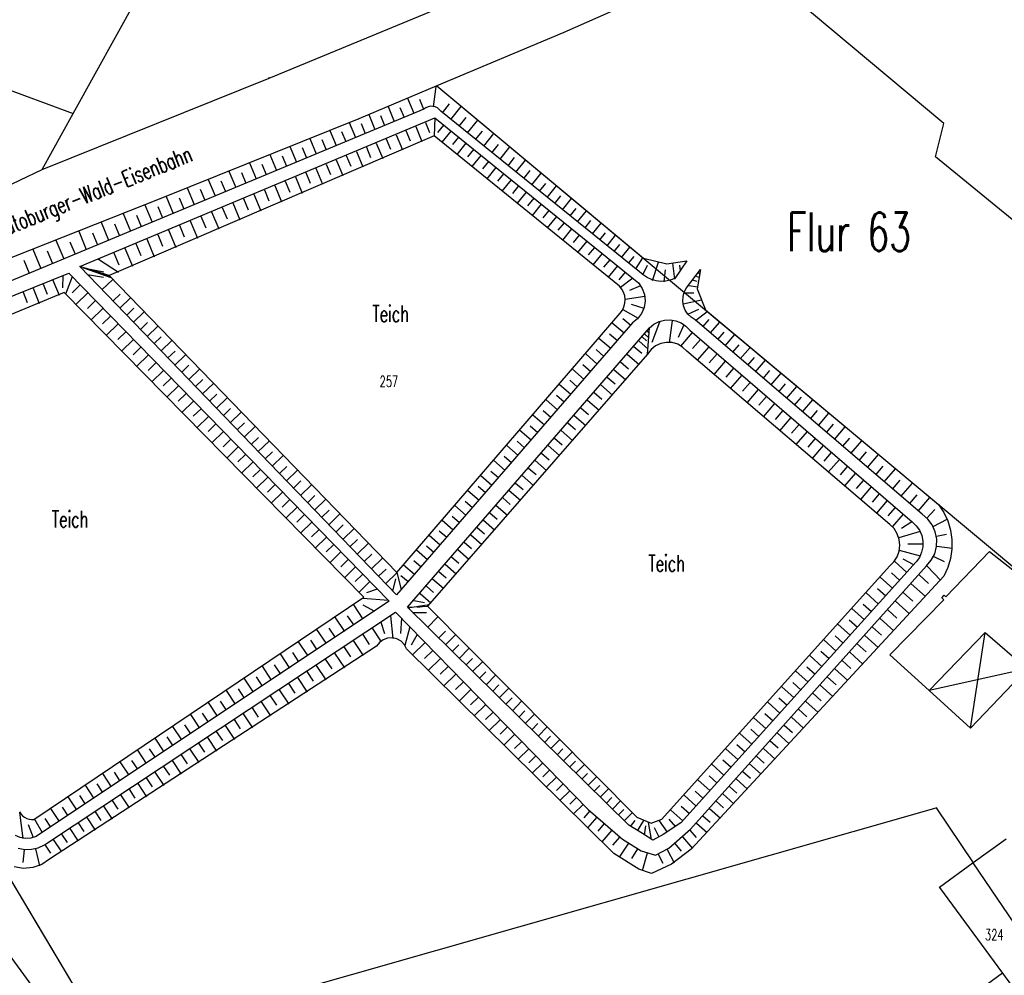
# Model space of a CAD drawing. Extents: x 3408772 to 3410442, y 5787844 to 5790056.
# Tile 75 of 80: x 3409895 to 3410075, y 5788947 to 5789122. Entities that reach past the tile are written whole.
import ezdxf

# ---------------------------------------------------------------- set-up
doc = ezdxf.new("R2010")
doc.units = 0
doc.header["$MEASUREMENT"] = 0
doc.linetypes.add('LINIENART0', pattern=[0])
for name, color, linetype in [('KATASTER', 7, 'Continuous'), ('NULLEBENE', 7, 'Continuous'), ('TOP-HOEHENI', 7, 'Continuous')]:
    doc.layers.add(name, color=color, linetype=linetype)
doc.styles.add('SIMPLEX', font='simplex')

# ---------------------------------------------------------------- blocks, each defined once
blk = doc.blocks.new('GELAEN-109')
at = {"layer": 'NULLEBENE', "color": 1, "linetype": 'LINIENART0'}
for p, q in [((-0.188, 0.188), (0.188, -0.188)), ((-0.188, -0.188), (0.188, 0.188))]:
    blk.add_line(p, q, dxfattribs=at)

msp = doc.modelspace()

# ---------------------------------------------------------------- linework, layer by layer
at = {"layer": 'KATASTER', "color": 92, "linetype": 'LINIENART0'}
for p, q in [((3409900, 5788954.36), (3409872.72, 5789000)), ((3409911.62, 5788934.92), (3409900, 5788954.36))]:
    msp.add_line(p, q, dxfattribs=at)
at = {"layer": 'TOP-HOEHENI', "color": 95, "linetype": 'LINIENART0'}
for p, q in [((3409905.155, 5789104.51), (3409961.35, 5789206.157)), ((3410063.976, 5789102.648), (3410027.307, 5789133.374)), ((3410020.549, 5789130.735), (3409994.661, 5789119.275)), ((3409940.894, 5789110.971), (3409983.873, 5789128.701)), ((3409859.518, 5789121.295), (3409905.155, 5789104.51)), ((3409994.661, 5789119.275), (3409971.517, 5789109.545)), ((3409899.512, 5789094.305), (3409940.894, 5789110.971)), ((3409971.517, 5789109.545), (3409957.235, 5789103.541)), ((3409970.908, 5789105.705), (3409971.393, 5789109.4)), ((3409971.517, 5789109.545), (3410148.569, 5788961.776)), ((3409971.517, 5789109.545), (3410009.218, 5789078.093)), ((3409967.352, 5789104.476), (3409966.211, 5789107.222)), ((3409969.134, 5789105.216), (3409968.372, 5789107.052)), ((3409970.323, 5789105.812), (3409969.894, 5789105.729)), ((3409970.761, 5789105.803), (3409970.323, 5789105.812)), ((3409971.187, 5789105.705), (3409970.761, 5789105.803)), ((3409972.495, 5789104.647), (3409973.79, 5789106.251)), ((3409974.03, 5789103.408), (3409975.952, 5789105.79)), ((3409969.132, 5789105.308), (3409861.901, 5789060.738)), ((3409899.512, 5789094.305), (3409905.155, 5789104.51)), ((3409960.257, 5789101.527), (3409959.127, 5789104.244)), ((3409962.026, 5789102.262), (3409961.271, 5789104.078)), ((3409963.798, 5789102.999), (3409962.663, 5789105.73)), ((3409965.574, 5789103.737), (3409964.815, 5789105.562)), ((3409969.491, 5789105.558), (3409969.132, 5789105.308)), ((3409969.894, 5789105.729), (3409969.491, 5789105.558)), ((3409971.583, 5789105.519), (3409971.187, 5789105.705)), ((3409971.932, 5789105.255), (3409971.583, 5789105.519)), ((3409972.219, 5789104.925), (3409971.932, 5789105.255)), ((3410008.482, 5789075.661), (3409972.219, 5789104.925)), ((3409906.4, 5789076.621), (3409971.146, 5789103.682)), ((3409957.235, 5789103.541), (3409921.164, 5789088.993)), ((3409956.723, 5789100.058), (3409955.589, 5789102.785)), ((3409958.491, 5789100.792), (3409957.74, 5789102.599)), ((3409969.406, 5789102.862), (3409970.163, 5789101.051)), ((3409971.146, 5789103.682), (3409971.03, 5789100.449)), ((3409971.146, 5789103.682), (3410007.374, 5789074.385)), ((3409972.693, 5789102.375), (3409971.609, 5789101.034)), ((3409975.554, 5789102.178), (3409976.822, 5789103.749)), ((3409977.068, 5789100.956), (3409978.95, 5789103.289)), ((3410062.427, 5789096.617), (3410063.976, 5789102.648)), ((3409971.03, 5789100.449), (3409911.723, 5789074.953)), ((3409953.163, 5789098.578), (3409952.014, 5789101.343)), ((3409954.947, 5789099.32), (3409954.186, 5789101.15)), ((3409964.055, 5789100.626), (3409965.213, 5789097.856)), ((3409965.847, 5789101.375), (3409966.614, 5789099.54)), ((3409967.63, 5789102.12), (3409968.773, 5789099.386)), ((3410004.794, 5789073.022), (3409971.03, 5789100.449)), ((3409974.058, 5789101.271), (3409972.429, 5789099.257)), ((3409978.57, 5789099.744), (3409979.812, 5789101.283)), ((3409980.062, 5789098.54), (3409981.905, 5789100.824)), ((3409949.57, 5789097.085), (3409948.405, 5789099.888)), ((3409951.371, 5789097.833), (3409950.6, 5789099.689)), ((3409960.449, 5789099.118), (3409961.622, 5789096.312)), ((3409962.256, 5789099.874), (3409963.033, 5789098.015)), ((3409975.424, 5789100.166), (3409974.337, 5789098.821)), ((3409976.792, 5789099.061), (3409975.158, 5789097.04)), ((3409981.544, 5789097.344), (3409982.759, 5789098.851)), ((3409942.284, 5789094.056), (3409941.087, 5789096.936)), ((3409945.944, 5789095.578), (3409944.763, 5789098.419)), ((3409947.761, 5789096.333), (3409946.979, 5789098.214)), ((3409954.978, 5789096.832), (3409955.776, 5789094.924)), ((3409956.81, 5789097.598), (3409957.998, 5789094.754)), ((3409958.633, 5789098.36), (3409959.42, 5789096.476)), ((3409978.161, 5789097.954), (3409977.07, 5789096.605)), ((3409979.531, 5789096.846), (3409977.892, 5789094.819)), ((3409983.014, 5789096.157), (3409984.819, 5789098.393)), ((3409938.591, 5789092.521), (3409937.377, 5789095.44)), ((3409940.442, 5789093.291), (3409939.638, 5789095.223)), ((3409944.118, 5789094.819), (3409943.326, 5789096.726)), ((3409951.291, 5789095.291), (3409952.099, 5789093.358)), ((3409953.138, 5789096.063), (3409954.343, 5789093.182)), ((3409980.902, 5789095.737), (3409979.808, 5789094.384)), ((3409984.475, 5789094.979), (3409985.665, 5789096.453)), ((3409985.925, 5789093.809), (3409987.691, 5789095.997)), ((3410080.734, 5789081.626), (3410062.427, 5789096.617)), ((3409861.946, 5789076.385), (3409899.512, 5789094.305)), ((3409934.862, 5789090.972), (3409933.633, 5789093.93)), ((3409936.731, 5789091.748), (3409935.917, 5789093.707)), ((3409947.57, 5789093.736), (3409948.389, 5789091.778)), ((3409949.435, 5789094.515), (3409950.654, 5789091.597)), ((3409982.275, 5789094.627), (3409980.631, 5789092.594)), ((3409983.649, 5789093.515), (3409982.552, 5789092.158)), ((3409987.365, 5789092.647), (3409988.529, 5789094.09)), ((3409988.794, 5789091.493), (3409990.523, 5789093.635)), ((3409931.1, 5789089.408), (3409929.854, 5789092.406)), ((3409932.985, 5789090.191), (3409932.16, 5789092.177)), ((3409943.817, 5789092.167), (3409944.646, 5789090.184)), ((3409945.698, 5789092.953), (3409946.933, 5789089.997)), ((3409985.024, 5789092.403), (3409983.376, 5789090.365)), ((3409990.214, 5789090.348), (3409991.353, 5789091.76)), ((3409927.302, 5789087.829), (3409926.039, 5789090.867)), ((3409929.205, 5789088.62), (3409928.369, 5789090.632)), ((3409938.124, 5789089.788), (3409939.392, 5789086.755)), ((3409940.03, 5789090.584), (3409940.87, 5789088.575)), ((3409941.928, 5789091.377), (3409943.179, 5789088.383)), ((3409986.401, 5789091.29), (3409985.3, 5789089.929)), ((3409987.779, 5789090.175), (3409986.126, 5789088.131)), ((3409991.623, 5789089.21), (3409993.314, 5789091.306)), ((3409921.164, 5789088.993), (3409887.097, 5789075.523)), ((3409923.469, 5789086.236), (3409922.19, 5789089.315)), ((3409925.39, 5789087.034), (3409924.543, 5789089.073)), ((3409934.286, 5789088.184), (3409935.57, 5789085.112)), ((3409936.209, 5789088.988), (3409937.06, 5789086.953)), ((3409989.158, 5789089.06), (3409988.054, 5789087.695)), ((3409990.539, 5789087.943), (3409988.881, 5789085.893)), ((3409993.022, 5789088.081), (3409994.137, 5789089.463)), ((3409994.412, 5789086.96), (3409996.066, 5789089.01)), ((3409915.662, 5789082.991), (3409914.329, 5789086.199)), ((3409919.595, 5789084.626), (3409918.291, 5789087.765)), ((3409921.539, 5789085.434), (3409920.679, 5789087.504)), ((3409930.415, 5789086.566), (3409931.715, 5789083.455)), ((3409932.355, 5789087.377), (3409933.216, 5789085.316)), ((3409991.921, 5789086.826), (3409990.814, 5789085.457)), ((3409995.791, 5789085.847), (3409996.882, 5789087.198)), ((3409997.161, 5789084.741), (3409998.779, 5789086.747)), ((3409911.669, 5789081.331), (3409910.307, 5789084.608)), ((3409913.673, 5789082.164), (3409912.775, 5789084.326)), ((3409917.636, 5789083.812), (3409916.757, 5789085.927)), ((3409926.509, 5789084.933), (3409927.826, 5789081.783)), ((3409928.466, 5789085.751), (3409929.338, 5789083.664)), ((3409993.304, 5789085.707), (3409991.641, 5789083.651)), ((3409994.689, 5789084.588), (3409993.579, 5789083.214)), ((3409998.521, 5789083.644), (3409999.588, 5789084.966)), ((3409999.871, 5789082.554), (3410001.454, 5789084.515)), ((3409907.615, 5789079.646), (3409906.223, 5789082.994)), ((3409909.65, 5789080.492), (3409908.732, 5789082.7)), ((3409920.584, 5789082.457), (3409921.479, 5789080.317)), ((3409922.568, 5789083.286), (3409923.901, 5789080.096)), ((3409924.543, 5789084.111), (3409925.426, 5789081.998)), ((3409996.075, 5789083.467), (3409994.407, 5789081.404)), ((3410001.212, 5789081.472), (3410002.255, 5789082.765)), ((3409903.498, 5789077.935), (3409902.077, 5789081.354)), ((3409905.564, 5789078.794), (3409904.627, 5789081.049)), ((3409916.591, 5789080.788), (3409917.497, 5789078.621)), ((3409918.592, 5789081.624), (3409919.942, 5789078.394)), ((3409997.462, 5789082.345), (3409996.348, 5789080.968)), ((3409998.851, 5789081.222), (3409997.178, 5789079.153)), ((3410002.543, 5789080.398), (3410004.09, 5789082.316)), ((3409899.318, 5789076.198), (3409897.867, 5789079.69)), ((3409901.416, 5789077.07), (3409900.459, 5789079.373)), ((3409912.56, 5789079.103), (3409913.477, 5789076.909)), ((3409914.581, 5789079.948), (3409915.948, 5789076.676)), ((3410000.241, 5789080.098), (3409999.124, 5789078.717)), ((3410001.632, 5789078.973), (3409999.954, 5789076.898)), ((3410003.865, 5789079.331), (3410004.885, 5789080.595)), ((3410005.177, 5789078.272), (3410006.69, 5789080.147)), ((3409897.205, 5789075.319), (3409896.227, 5789077.672)), ((3409909.769, 5789077.936), (3409913.395, 5789075.579)), ((3410003.025, 5789077.847), (3410001.904, 5789076.461)), ((3410006.48, 5789077.221), (3410007.477, 5789078.456)), ((3410007.774, 5789076.177), (3410009.04, 5789078.186)), ((3410009.218, 5789078.093), (3410013.44, 5789077.093)), ((3410010.857, 5789074.063), (3410011.915, 5789077.381)), ((3410013.44, 5789077.093), (3410017.071, 5789077.659)), ((3410014.877, 5789074.3), (3410014.545, 5789077.181)), ((3410017.071, 5789077.659), (3410014.897, 5789074.403)), ((3409861.836, 5789058.221), (3409904.36, 5789075.398)), ((3409904.36, 5789075.398), (3409962.824, 5789015.583)), ((3409911.723, 5789074.953), (3409906.4, 5789076.621)), ((3409964.142, 5789016.744), (3409906.4, 5789076.621)), ((3409906.966, 5789076.373), (3409910.755, 5789075.63)), ((3409907.208, 5789076.297), (3409912.011, 5789074.607)), ((3409909.063, 5789075.716), (3409910.958, 5789075.049)), ((3409910.236, 5789075.348), (3409911.839, 5789074.784)), ((3410004.418, 5789076.719), (3410002.736, 5789074.638)), ((3410005.814, 5789075.591), (3410004.69, 5789074.202)), ((3410009.12, 5789075.063), (3410008.482, 5789075.661)), ((3410009.063, 5789075.055), (3410009.924, 5789076.852)), ((3410012.977, 5789073.805), (3410013.177, 5789075.974)), ((3410015.915, 5789075.803), (3410015.789, 5789076.844)), ((3410017.028, 5789072.684), (3410019.6, 5789076.064)), ((3410019.6, 5789076.064), (3410018.969, 5789072.506)), ((3410019.206, 5789075.426), (3410019.401, 5789075.306)), ((3409901.475, 5789074.141), (3409902.598, 5789071.361)), ((3409903.289, 5789074.873), (3409903.219, 5789072.692)), ((3409905.001, 5789074.693), (3409903.747, 5789071.56)), ((3409907.787, 5789075.134), (3409910.703, 5789074.679)), ((3409910.443, 5789072.38), (3409912.369, 5789074.238)), ((3409911.086, 5789075.082), (3409911.556, 5789074.917)), ((3409911.723, 5789074.953), (3409964.193, 5789020.825)), ((3410007.213, 5789074.46), (3410004.989, 5789072.764)), ((3410007.374, 5789074.385), (3410008.265, 5789073.597)), ((3410008.265, 5789073.597), (3410008.935, 5789072.614)), ((3410009.846, 5789074.575), (3410009.12, 5789075.063)), ((3410010.64, 5789074.208), (3410009.846, 5789074.575)), ((3410011.482, 5789073.972), (3410010.64, 5789074.208)), ((3410012.35, 5789073.872), (3410011.482, 5789073.972)), ((3410013.224, 5789073.912), (3410012.35, 5789073.872)), ((3410014.08, 5789074.091), (3410013.224, 5789073.912)), ((3410014.897, 5789074.403), (3410014.08, 5789074.091)), ((3410018.222, 5789074.133), (3410018.9, 5789073.9)), ((3410018.781, 5789074.869), (3410019.38, 5789074.576)), ((3409903.527, 5789071.833), (3409861.117, 5789054.484)), ((3409896.014, 5789071.935), (3409896.769, 5789070.065)), ((3409897.838, 5789072.671), (3409898.967, 5789069.876)), ((3409899.658, 5789073.407), (3409900.409, 5789071.548)), ((3409958.178, 5789016.293), (3409903.527, 5789071.833)), ((3409906.419, 5789073.242), (3409904.949, 5789071.805)), ((3409907.813, 5789071.816), (3409905.612, 5789069.665)), ((3410005.226, 5789072.497), (3410004.794, 5789073.022)), ((3410005.551, 5789071.901), (3410005.226, 5789072.497)), ((3410005.76, 5789071.254), (3410005.551, 5789071.901)), ((3410008.62, 5789073.105), (3410006.604, 5789072.225)), ((3410008.935, 5789072.614), (3410009.343, 5789071.497)), ((3410016.399, 5789071.116), (3410016.629, 5789071.934)), ((3410016.629, 5789071.934), (3410017.028, 5789072.684)), ((3410016.643, 5789071.815), (3410018.385, 5789071.795)), ((3410017.484, 5789073.163), (3410019.077, 5789072.866)), ((3410018.969, 5789072.506), (3410020.502, 5789068.679)), ((3409909.205, 5789070.392), (3409907.741, 5789068.961)), ((3409912.422, 5789070.327), (3409913.71, 5789071.569)), ((3409913.67, 5789069.034), (3409915.605, 5789070.9)), ((3410005.627, 5789069.243), (3410005.798, 5789069.901)), ((3410005.843, 5789070.579), (3410005.76, 5789071.254)), ((3410005.798, 5789069.901), (3410005.843, 5789070.579)), ((3410009.429, 5789071.134), (3410005.869, 5789070.583)), ((3410009.464, 5789070.314), (3410009.29, 5789069.137)), ((3410009.343, 5789071.497), (3410009.464, 5789070.314)), ((3410016.35, 5789070.268), (3410016.399, 5789071.116)), ((3410016.484, 5789069.429), (3410016.35, 5789070.268)), ((3410016.416, 5789069.822), (3410019.755, 5789070.538)), ((3409910.595, 5789068.97), (3409908.403, 5789066.828)), ((3409914.919, 5789067.738), (3409916.211, 5789068.984)), ((3409916.169, 5789066.442), (3409918.111, 5789068.314)), ((3409964.193, 5789020.825), (3410004.935, 5789068.08)), ((3410004.935, 5789068.08), (3410005.336, 5789068.629)), ((3410005.336, 5789068.629), (3410005.627, 5789069.243)), ((3410008.26, 5789067.126), (3410005.458, 5789068.714)), ((3410009.29, 5789068.953), (3410006.999, 5789069.658)), ((3410009.29, 5789069.137), (3410008.833, 5789068.039)), ((3410016.794, 5789068.638), (3410016.484, 5789069.429)), ((3410017.266, 5789067.932), (3410016.794, 5789068.638)), ((3410017.268, 5789067.886), (3410019.253, 5789068.839)), ((3410018.683, 5789066.775), (3410020.803, 5789068.373)), ((3410020.502, 5789068.679), (3410063.007, 5789033.22)), ((3409911.982, 5789067.55), (3409910.524, 5789066.125)), ((3409917.421, 5789065.143), (3409918.718, 5789066.394)), ((3410007.194, 5789066.34), (3409964.142, 5789016.744)), ((3410005.64, 5789064.435), (3410003.496, 5789066.296)), ((3410006.863, 5789065.844), (3410005.431, 5789067.088)), ((3410008.119, 5789067.087), (3410007.194, 5789066.34)), ((3410008.833, 5789068.039), (3410008.119, 5789067.087)), ((3410012.084, 5789066.481), (3410010.69, 5789062.743)), ((3410011.093, 5789066.075), (3410012.021, 5789066.549)), ((3410012.021, 5789066.549), (3410013.027, 5789066.816)), ((3410013.027, 5789066.816), (3410014.068, 5789066.864)), ((3410014.408, 5789066.756), (3410013.856, 5789062.702)), ((3410014.068, 5789066.864), (3410015.095, 5789066.692)), ((3410015.095, 5789066.692), (3410016.062, 5789066.306)), ((3410016.062, 5789066.306), (3410016.926, 5789065.724)), ((3410017.878, 5789067.343), (3410017.266, 5789067.932)), ((3410018.602, 5789066.899), (3410017.878, 5789067.343)), ((3410060.009, 5789031.43), (3410018.602, 5789066.899)), ((3410020.024, 5789065.627), (3410021.155, 5789066.947)), ((3410021.372, 5789064.472), (3410023.084, 5789066.47)), ((3409913.368, 5789066.132), (3409911.186, 5789064)), ((3409914.752, 5789064.717), (3409913.3, 5789063.298)), ((3409918.675, 5789063.844), (3409920.623, 5789065.723)), ((3409966.134, 5789014.472), (3410010.287, 5789065.415)), ((3410009.863, 5789064.811), (3410010.124, 5789064.584)), ((3410009.939, 5789060.636), (3410010.287, 5789065.415)), ((3410010.287, 5789065.415), (3410011.093, 5789066.075)), ((3410016.545, 5789065.954), (3410015.484, 5789063.669)), ((3410018.061, 5789064.563), (3410015.938, 5789062.099)), ((3410016.926, 5789065.724), (3410017.648, 5789064.973)), ((3410017.648, 5789064.973), (3410058.197, 5789030.049)), ((3410022.729, 5789063.31), (3410023.88, 5789064.654)), ((3409916.133, 5789063.303), (3409913.961, 5789061.18)), ((3409919.929, 5789062.542), (3409921.231, 5789063.797)), ((3409921.186, 5789061.24), (3409923.141, 5789063.125)), ((3410003.199, 5789061.623), (3410001.065, 5789063.476)), ((3410004.419, 5789063.028), (3410002.993, 5789064.266)), ((3410008.322, 5789063.033), (3410010.041, 5789061.543)), ((3410008.952, 5789063.76), (3410009.736, 5789063.08)), ((3410009.408, 5789064.286), (3410010.191, 5789063.607)), ((3410013.371, 5789062.772), (3410012.342, 5789062.569)), ((3410014.418, 5789062.724), (3410013.371, 5789062.772)), ((3410015.424, 5789062.426), (3410014.418, 5789062.724)), ((3410019.565, 5789063.268), (3410018.15, 5789061.626)), ((3410024.093, 5789062.141), (3410025.835, 5789064.175)), ((3409917.513, 5789061.892), (3409916.068, 5789060.479)), ((3409922.443, 5789059.936), (3409923.749, 5789061.195)), ((3410001.981, 5789060.221), (3410000.562, 5789061.453)), ((3410007.449, 5789062.026), (3410008.893, 5789060.776)), ((3410010.575, 5789061.469), (3410009.939, 5789060.636)), ((3410011.392, 5789062.126), (3410010.575, 5789061.469)), ((3410012.342, 5789062.569), (3410011.392, 5789062.126)), ((3410016.329, 5789061.897), (3410015.424, 5789062.426)), ((3410017.081, 5789061.167), (3410016.329, 5789061.897)), ((3410054.118, 5789029.582), (3410017.081, 5789061.167)), ((3410021.081, 5789061.962), (3410018.966, 5789059.505)), ((3410025.465, 5789060.966), (3410026.636, 5789062.334)), ((3410026.844, 5789059.784), (3410028.617, 5789061.854)), ((3409918.891, 5789060.482), (3409916.728, 5789058.368)), ((3409923.702, 5789058.63), (3409925.664, 5789060.522)), ((3410009.939, 5789060.636), (3409969.768, 5789014.697)), ((3410000.766, 5789058.82), (3409998.641, 5789060.664)), ((3410005.014, 5789059.216), (3410006.449, 5789057.972)), ((3410006.23, 5789060.62), (3410008.389, 5789058.749)), ((3410022.595, 5789060.658), (3410021.189, 5789059.026)), ((3410024.105, 5789059.357), (3410022.002, 5789056.916)), ((3410028.232, 5789058.596), (3410029.424, 5789059.988)), ((3410029.628, 5789057.4), (3410031.432, 5789059.506)), ((3409920.266, 5789059.075), (3409918.827, 5789057.669)), ((3409921.64, 5789057.67), (3409919.486, 5789055.565)), ((3409924.963, 5789057.323), (3409926.273, 5789058.586)), ((3409926.225, 5789056.014), (3409928.194, 5789057.913)), ((3409998.339, 5789056.024), (3409996.223, 5789057.861)), ((3409999.551, 5789057.421), (3409998.138, 5789058.648)), ((3410003.799, 5789057.815), (3410005.946, 5789055.955)), ((3410025.612, 5789058.059), (3410024.214, 5789056.437)), ((3410031.031, 5789056.198), (3410032.244, 5789057.614)), ((3409923.011, 5789056.266), (3409921.579, 5789054.866)), ((3409927.488, 5789054.704), (3409928.803, 5789055.972)), ((3409997.128, 5789054.63), (3409995.721, 5789055.851)), ((3410002.587, 5789056.417), (3410004.014, 5789055.18)), ((3410027.116, 5789056.764), (3410025.026, 5789054.337)), ((3410032.443, 5789054.989), (3410034.278, 5789057.132)), ((3409924.381, 5789054.865), (3409922.237, 5789052.769)), ((3409928.753, 5789053.393), (3409930.729, 5789055.298)), ((3409995.92, 5789053.237), (3409993.813, 5789055.066)), ((3410001.378, 5789055.021), (3410003.511, 5789053.171)), ((3410028.617, 5789055.472), (3410027.227, 5789053.859)), ((3410030.114, 5789054.182), (3410028.036, 5789051.77)), ((3410033.862, 5789053.773), (3410035.096, 5789055.214)), ((3410035.29, 5789052.55), (3410037.157, 5789054.73)), ((3409925.748, 5789053.466), (3409924.322, 5789052.072)), ((3409927.114, 5789052.069), (3409924.979, 5789049.982)), ((3409930.019, 5789052.08), (3409931.339, 5789053.352)), ((3409931.287, 5789050.765), (3409933.269, 5789052.677)), ((3409993.507, 5789050.458), (3409991.41, 5789052.278)), ((3409994.713, 5789051.847), (3409993.311, 5789053.063)), ((3409998.965, 5789052.237), (3410001.087, 5789050.398)), ((3410000.17, 5789053.628), (3410001.589, 5789052.398)), ((3410031.608, 5789052.895), (3410030.227, 5789051.292)), ((3410036.726, 5789051.32), (3410037.982, 5789052.786)), ((3410038.17, 5789050.083), (3410040.07, 5789052.3)), ((3409928.477, 5789050.674), (3409927.057, 5789049.286)), ((3409932.556, 5789049.449), (3409933.88, 5789050.726)), ((3409992.304, 5789049.072), (3409990.909, 5789050.283)), ((3409997.762, 5789050.85), (3409999.173, 5789049.627)), ((3410033.099, 5789051.611), (3410031.034, 5789049.213)), ((3410034.587, 5789050.33), (3410033.214, 5789048.736)), ((3410039.623, 5789048.839), (3410040.9, 5789050.33)), ((3409929.839, 5789049.281), (3409927.714, 5789047.203)), ((3409933.827, 5789048.131), (3409935.816, 5789050.05)), ((3409991.102, 5789047.687), (3409989.014, 5789049.5)), ((3409996.562, 5789049.465), (3409998.671, 5789047.636)), ((3410036.072, 5789049.051), (3410034.019, 5789046.668)), ((3410041.083, 5789047.587), (3410043.015, 5789049.843)), ((3409931.199, 5789047.89), (3409929.785, 5789046.508)), ((3409935.099, 5789046.812), (3409936.427, 5789048.093)), ((3409936.372, 5789045.492), (3409938.368, 5789047.417)), ((3409988.704, 5789044.925), (3409986.626, 5789046.729)), ((3409989.902, 5789046.305), (3409988.513, 5789047.51)), ((3409994.168, 5789046.702), (3409996.265, 5789044.885)), ((3409995.364, 5789048.082), (3409996.766, 5789046.867)), ((3410037.553, 5789047.775), (3410036.189, 5789046.191)), ((3410042.552, 5789046.329), (3410043.851, 5789047.845)), ((3410044.03, 5789045.063), (3410045.995, 5789047.357)), ((3409932.556, 5789046.501), (3409930.44, 5789044.433)), ((3409933.912, 5789045.114), (3409932.504, 5789043.738)), ((3409937.647, 5789044.17), (3409938.98, 5789045.455)), ((3409938.923, 5789042.846), (3409940.926, 5789044.778)), ((3409987.507, 5789043.546), (3409986.125, 5789044.746)), ((3409992.974, 5789045.325), (3409994.369, 5789044.117)), ((3410039.031, 5789046.502), (3410036.991, 5789044.133)), ((3410040.507, 5789045.231), (3410039.151, 5789043.657)), ((3410045.516, 5789043.79), (3410046.837, 5789045.333)), ((3410047.01, 5789042.51), (3410049.008, 5789044.843)), ((3409935.265, 5789043.729), (3409933.158, 5789041.67)), ((3409986.313, 5789042.17), (3409984.244, 5789043.966)), ((3409991.783, 5789043.951), (3409993.868, 5789042.144)), ((3410041.979, 5789043.963), (3410039.951, 5789041.609)), ((3409936.617, 5789042.346), (3409935.215, 5789040.977)), ((3409940.201, 5789041.521), (3409941.539, 5789042.811)), ((3409941.48, 5789040.194), (3409943.49, 5789042.133)), ((3409983.929, 5789039.424), (3409981.869, 5789041.212)), ((3409985.12, 5789040.796), (3409983.744, 5789041.991)), ((3409989.407, 5789041.21), (3409991.481, 5789039.413)), ((3409990.594, 5789042.579), (3409991.98, 5789041.378)), ((3410043.447, 5789042.698), (3410042.1, 5789041.134)), ((3410044.913, 5789041.436), (3410042.898, 5789039.096)), ((3410048.513, 5789041.223), (3410049.857, 5789042.791)), ((3410050.025, 5789039.928), (3410052.057, 5789042.3)), ((3409937.966, 5789040.966), (3409935.869, 5789038.916)), ((3409939.314, 5789039.587), (3409937.919, 5789038.223)), ((3409942.761, 5789038.866), (3409944.103, 5789040.161)), ((3409944.043, 5789037.537), (3409946.06, 5789039.482)), ((3409988.223, 5789039.843), (3409989.601, 5789038.649)), ((3410046.376, 5789040.176), (3410045.036, 5789038.621)), ((3410051.545, 5789038.626), (3410052.911, 5789040.22)), ((3410053.074, 5789037.316), (3410055.14, 5789039.728)), ((3409940.66, 5789038.21), (3409938.571, 5789036.169)), ((3409981.552, 5789036.685), (3409979.501, 5789038.465)), ((3409982.739, 5789038.054), (3409981.369, 5789039.243)), ((3409987.041, 5789038.48), (3409989.102, 5789036.693)), ((3410047.835, 5789038.919), (3410045.832, 5789036.594)), ((3410049.291, 5789037.665), (3410047.96, 5789036.119)), ((3410054.612, 5789035.999), (3410056.001, 5789037.62)), ((3409942.003, 5789036.835), (3409940.614, 5789035.478)), ((3409945.327, 5789036.206), (3409946.674, 5789037.505)), ((3409946.612, 5789034.873), (3409948.636, 5789036.825)), ((3409980.366, 5789035.319), (3409979.002, 5789036.503)), ((3409984.684, 5789035.76), (3409986.733, 5789033.983)), ((3409985.861, 5789037.118), (3409987.231, 5789035.931)), ((3410050.745, 5789036.413), (3410048.754, 5789034.102)), ((3410056.158, 5789034.674), (3410058.259, 5789037.126)), ((3409943.345, 5789035.463), (3409941.266, 5789033.431)), ((3409944.685, 5789034.092), (3409943.302, 5789032.74)), ((3409947.899, 5789033.539), (3409949.25, 5789034.842)), ((3409949.187, 5789032.203), (3409951.217, 5789034.162)), ((3409979.182, 5789033.955), (3409977.14, 5789035.727)), ((3409983.508, 5789034.403), (3409984.87, 5789033.223)), ((3410052.195, 5789035.164), (3410050.872, 5789033.628)), ((3410057.714, 5789033.342), (3410059.126, 5789034.99)), ((3410059.278, 5789032.002), (3410061.413, 5789034.495)), ((3409946.023, 5789032.723), (3409943.953, 5789030.7)), ((3409950.476, 5789030.866), (3409951.832, 5789032.174)), ((3409976.818, 5789031.233), (3409974.786, 5789032.997)), ((3409977.999, 5789032.593), (3409976.641, 5789033.771)), ((3409982.335, 5789033.05), (3409984.373, 5789031.284)), ((3410053.642, 5789033.918), (3410051.663, 5789031.621)), ((3410055.086, 5789032.675), (3410053.771, 5789031.148)), ((3410060.859, 5789030.692), (3410062.346, 5789032.277)), ((3410063.007, 5789033.22), (3410063.965, 5789031.774)), ((3409947.358, 5789031.357), (3409945.981, 5789030.011)), ((3409951.767, 5789029.528), (3409953.805, 5789031.492)), ((3409975.639, 5789029.874), (3409974.288, 5789031.048)), ((3409979.996, 5789030.351), (3409982.021, 5789028.595)), ((3409981.164, 5789031.699), (3409982.519, 5789030.525)), ((3410056.54, 5789031.422), (3410054.567, 5789029.131)), ((3410061.044, 5789030.555), (3410060.009, 5789031.43)), ((3410061.859, 5789029.473), (3410061.044, 5789030.555)), ((3410062.015, 5789029.168), (3410064.568, 5789030.528)), ((3410063.965, 5789031.774), (3410064.702, 5789030.203)), ((3409948.692, 5789029.992), (3409946.631, 5789027.978)), ((3409950.024, 5789028.629), (3409948.653, 5789027.29)), ((3409953.06, 5789028.187), (3409954.42, 5789029.5)), ((3409954.353, 5789026.846), (3409956.398, 5789028.817)), ((3409974.462, 5789028.518), (3409972.439, 5789030.274)), ((3409978.83, 5789029.005), (3409980.176, 5789027.838)), ((3410054.895, 5789028.813), (3410054.118, 5789029.583)), ((3410055.477, 5789027.888), (3410054.895, 5789028.813)), ((3410058.123, 5789030.059), (3410056.231, 5789028.831)), ((3410058.197, 5789030.049), (3410058.949, 5789029.344)), ((3410058.949, 5789029.344), (3410059.541, 5789028.501)), ((3410062.414, 5789028.236), (3410061.859, 5789029.473)), ((3410064.702, 5789030.203), (3410065.201, 5789028.541)), ((3409951.354, 5789027.269), (3409949.302, 5789025.263)), ((3409955.649, 5789025.502), (3409957.014, 5789026.819)), ((3409972.113, 5789025.812), (3409970.099, 5789027.56)), ((3409973.287, 5789027.164), (3409971.941, 5789028.332)), ((3409977.665, 5789027.662), (3409979.679, 5789025.917)), ((3410055.836, 5789026.856), (3410055.477, 5789027.888)), ((3410059.641, 5789028.289), (3410055.766, 5789027.148)), ((3410055.953, 5789025.769), (3410055.836, 5789026.856)), ((3410059.541, 5789028.501), (3410059.947, 5789027.554)), ((3410059.947, 5789027.554), (3410060.151, 5789026.544)), ((3410062.679, 5789026.908), (3410062.414, 5789028.236)), ((3410062.625, 5789027.441), (3410064.43, 5789027.781)), ((3410062.643, 5789025.553), (3410062.679, 5789026.908)), ((3410065.201, 5789028.541), (3410065.453, 5789026.825)), ((3410065.453, 5789026.825), (3410065.451, 5789025.09)), ((3409911.624, 5788934.922), (3409856.741, 5789026.73)), ((3409952.682, 5789025.91), (3409951.317, 5789024.576)), ((3409956.946, 5789024.158), (3409958.997, 5789026.136)), ((3409970.941, 5789024.462), (3409969.601, 5789025.625)), ((3409975.344, 5789024.984), (3409977.346, 5789023.249)), ((3409976.504, 5789026.322), (3409977.842, 5789025.162)), ((3410055.822, 5789024.683), (3410055.953, 5789025.769)), ((3410060.203, 5789025.956), (3410057.385, 5789025.972)), ((3410060.143, 5789025.513), (3410059.925, 5789024.506)), ((3410060.151, 5789026.544), (3410060.143, 5789025.513)), ((3410062.308, 5789024.24), (3410062.643, 5789025.553)), ((3410062.69, 5789025.603), (3410065.497, 5789025.275)), ((3410065.451, 5789025.09), (3410065.196, 5789023.373)), ((3409954.008, 5789024.553), (3409951.966, 5789022.557)), ((3409955.332, 5789023.199), (3409953.974, 5789021.871)), ((3409958.244, 5789022.811), (3409959.614, 5789024.132)), ((3409959.544, 5789021.463), (3409961.602, 5789023.449)), ((3409969.771, 5789023.114), (3409967.766, 5789024.854)), ((3409974.187, 5789023.648), (3409975.517, 5789022.495)), ((3410054.855, 5789022.739), (3410055.45, 5789023.656)), ((3410055.45, 5789023.656), (3410055.822, 5789024.683)), ((3410059.692, 5789023.782), (3410055.896, 5789024.807)), ((3410058.521, 5789022.196), (3410056.558, 5789023.255)), ((3410059.504, 5789023.565), (3410058.9, 5789022.731)), ((3410059.925, 5789024.506), (3410059.504, 5789023.565)), ((3410061.688, 5789023.035), (3410062.308, 5789024.24)), ((3410062.159, 5789023.738), (3410064.043, 5789022.841)), ((3410064.338, 5789016.371), (3410072.295, 5789024.64)), ((3410065.196, 5789023.373), (3410064.692, 5789021.713)), ((3410072.295, 5789024.64), (3410079.737, 5789018.768)), ((3409956.654, 5789021.846), (3409954.621, 5789019.858)), ((3409960.845, 5789020.114), (3409962.22, 5789021.44)), ((3409967.435, 5789020.423), (3409965.439, 5789022.156)), ((3409968.602, 5789021.767), (3409967.268, 5789022.925)), ((3409973.032, 5789022.316), (3409975.022, 5789020.591)), ((3410012.554, 5788975.816), (3410054.069, 5789021.979)), ((3410058.901, 5789022.73), (3410015.971, 5788975.149)), ((3410017.731, 5788973.987), (3410060.817, 5789021.997)), ((3410054.069, 5789021.979), (3410054.855, 5789022.739)), ((3410057.248, 5789020.785), (3410055.004, 5789022.81)), ((3410058.9, 5789022.731), (3410058.901, 5789022.73)), ((3410060.817, 5789021.997), (3410061.688, 5789023.035)), ((3410060.908, 5789021.976), (3410063.393, 5789019.428)), ((3410064.692, 5789021.713), (3410063.952, 5789020.144)), ((3409957.975, 5789020.495), (3409956.622, 5789019.173)), ((3409962.148, 5789018.763), (3409964.213, 5789020.755)), ((3409963.476, 5789017.385), (3409963.981, 5789019.634)), ((3409965.057, 5789017.684), (3409964.259, 5789020.787)), ((3409966.27, 5789019.081), (3409964.942, 5789020.233)), ((3409970.728, 5789019.658), (3409972.706, 5789017.943)), ((3409971.879, 5789020.985), (3409973.201, 5789019.839)), ((3410063.952, 5789020.144), (3410017.896, 5788970.352)), ((3410054.661, 5789017.917), (3410052.374, 5789019.981)), ((3410055.954, 5789019.35), (3410054.428, 5789020.728)), ((3410059.451, 5789020.362), (3410061.202, 5789018.791)), ((3409959.293, 5789019.146), (3409957.269, 5789017.168)), ((3409960.609, 5789017.8), (3409958.676, 5789017.08)), ((3409969.579, 5789018.333), (3409970.894, 5789017.193)), ((3410053.368, 5789016.485), (3410051.845, 5789017.859)), ((3410058.008, 5789018.754), (3410060.61, 5789016.419)), ((3409897.979, 5788975.771), (3409958.178, 5789016.293)), ((3409962.644, 5789015.718), (3409957.993, 5789016.068)), ((3409968.433, 5789017.01), (3409970.4, 5789015.305)), ((3410052.077, 5789015.053), (3410049.795, 5789017.113)), ((3410056.575, 5789017.156), (3410058.293, 5789015.614)), ((3410063.597, 5789016.215), (3410064.038, 5789016.665)), ((3410063.99, 5789015.83), (3410063.597, 5789016.215)), ((3410064.038, 5789016.665), (3410064.338, 5789016.371)), ((3409962.824, 5789015.583), (3409899.225, 5788973.219)), ((3409958.07, 5789012.316), (3409956.32, 5789014.942)), ((3409960.184, 5789013.725), (3409958.077, 5789014.852)), ((3409966.134, 5789014.472), (3409969.768, 5789014.697)), ((3410006.524, 5788974.748), (3409966.134, 5789014.472)), ((3409966.198, 5789014.394), (3409970.104, 5789014.966)), ((3409967.289, 5789015.69), (3409969.264, 5789015.321)), ((3409967.942, 5789014.502), (3409969.284, 5789014.699)), ((3409969.768, 5789014.697), (3410007.961, 5788976.228)), ((3410049.497, 5789012.194), (3410047.219, 5789014.249)), ((3410050.787, 5789013.623), (3410049.266, 5789014.995)), ((3410054.147, 5789005.785), (3410063.99, 5789015.83)), ((3410055.15, 5789015.569), (3410057.705, 5789013.277)), ((3409899.896, 5788971.13), (3409963.971, 5789013.608)), ((3409954.699, 5789010.071), (3409952.961, 5789012.681)), ((3409956.383, 5789011.192), (3409955.22, 5789012.938)), ((3409963.061, 5789012.905), (3409963.436, 5789008.806)), ((3409963.971, 5789013.608), (3409999.122, 5788977.617)), ((3409965.047, 5789012.457), (3409964.884, 5789009.707)), ((3409967.058, 5789013.513), (3409969.589, 5789013.539)), ((3409969.813, 5789010.803), (3409971.69, 5789012.711)), ((3410052.33, 5789012.427), (3410054.837, 5789010.177)), ((3410053.736, 5789013.993), (3410055.422, 5789012.479)), ((3409953.019, 5789008.952), (3409951.864, 5789010.686)), ((3409959.683, 5789010.666), (3409961.319, 5789008.198)), ((3409961.294, 5789011.733), (3409961.945, 5789009.702)), ((3409966.559, 5789010.908), (3409965.658, 5789007.496)), ((3410046.921, 5789009.338), (3410044.647, 5789011.389)), ((3410048.208, 5789010.766), (3410046.691, 5789012.134)), ((3410050.934, 5789010.871), (3410052.589, 5789009.385)), ((3409951.343, 5789007.835), (3409949.615, 5789010.429)), ((3409957.962, 5789009.525), (3409959.171, 5789007.701)), ((3409962.519, 5789008.838), (3409961.707, 5789008.546)), ((3409963.381, 5789008.888), (3409962.519, 5789008.838)), ((3409964.222, 5789008.694), (3409963.381, 5789008.888)), ((3409967.919, 5789009.517), (3409966.791, 5789007.566)), ((3409971.809, 5789008.84), (3409973.045, 5789010.096)), ((3409973.064, 5789007.606), (3409974.903, 5789009.475)), ((3410045.634, 5789007.912), (3410044.12, 5789009.278)), ((3410049.546, 5789009.325), (3410052.007, 5789007.117)), ((3410061.273, 5788999.312), (3410071.525, 5789009.899)), ((3410068.857, 5788992.423), (3410071.525, 5789009.899)), ((3410071.525, 5789009.899), (3410079.156, 5789003.244)), ((3409960.485, 5789007.351), (3409900.858, 5788968.538)), ((3409948, 5789005.609), (3409946.284, 5789008.186)), ((3409949.67, 5789006.721), (3409948.522, 5789008.444)), ((3409954.539, 5789007.255), (3409955.735, 5789005.451)), ((3409956.247, 5789008.388), (3409958.051, 5789005.667)), ((3409961.01, 5789008.037), (3409960.485, 5789007.351)), ((3409961.707, 5789008.546), (3409961.01, 5789008.037)), ((3409964.974, 5789008.27), (3409964.222, 5789008.694)), ((3409965.576, 5789007.651), (3409964.974, 5789008.27)), ((3409965.978, 5789006.887), (3409965.576, 5789007.651)), ((3409969.353, 5789008.048), (3409967.04, 5789005.788)), ((3409974.313, 5789006.377), (3409975.529, 5789007.614)), ((3410044.348, 5789006.487), (3410042.079, 5789008.534)), ((3410048.168, 5789007.789), (3410049.793, 5789006.331)), ((3409944.672, 5789003.392), (3409942.966, 5789005.953)), ((3409946.335, 5789004.499), (3409945.194, 5789006.212)), ((3409952.836, 5789006.126), (3409954.621, 5789003.434)), ((3410003.792, 5788969.555), (3409965.978, 5789006.887)), ((3409970.776, 5789006.591), (3409969.251, 5789005.102)), ((3409975.555, 5789005.156), (3409977.365, 5789006.996)), ((3410041.779, 5789003.639), (3410039.515, 5789005.682)), ((3410043.063, 5789005.063), (3410041.552, 5789006.426)), ((3410046.799, 5789006.264), (3410049.213, 5789004.097)), ((3410061.273, 5788999.312), (3410054.147, 5789005.785)), ((3409941.358, 5789001.184), (3409939.663, 5789003.73)), ((3409943.013, 5789002.287), (3409941.88, 5789003.989)), ((3409949.45, 5789003.882), (3409951.216, 5789001.218)), ((3409951.14, 5789005.002), (3409952.324, 5789003.217)), ((3409972.187, 5789005.146), (3409969.927, 5789002.938)), ((3409973.588, 5789003.712), (3409972.098, 5789002.257)), ((3409976.791, 5789003.94), (3409977.988, 5789005.157)), ((3409978.02, 5789002.731), (3409979.801, 5789004.542)), ((3410040.495, 5789002.217), (3410038.988, 5789003.578)), ((3410045.439, 5789004.748), (3410047.033, 5789003.318)), ((3409939.706, 5789000.084), (3409938.58, 5789001.776)), ((3409946.089, 5789001.653), (3409947.836, 5788999.018)), ((3409947.766, 5789002.765), (3409948.937, 5789000.999)), ((3409974.977, 5789002.29), (3409972.768, 5789000.133)), ((3409979.243, 5789001.529), (3409980.421, 5789002.726)), ((3409980.46, 5789000.332), (3409982.212, 5789002.114)), ((3410039.213, 5789000.796), (3410036.954, 5789002.834)), ((3410042.746, 5789001.747), (3410044.31, 5789000.343)), ((3410044.088, 5789003.243), (3410046.457, 5789001.117)), ((3410079.156, 5789003.244), (3410061.273, 5788999.312)), ((3410079.156, 5789003.244), (3410068.857, 5788992.423)), ((3409938.058, 5788998.986), (3409936.373, 5789001.515)), ((3409944.417, 5789000.545), (3409945.576, 5788998.798)), ((3409976.355, 5789000.879), (3409974.9, 5788999.457)), ((3409981.67, 5788999.142), (3409982.828, 5789000.32)), ((3410036.651, 5788997.957), (3410034.397, 5788999.991)), ((3410037.932, 5788999.376), (3410036.427, 5789000.733)), ((3410041.412, 5789000.261), (3410043.736, 5788998.176)), ((3409934.772, 5788996.797), (3409933.098, 5788999.311)), ((3409936.413, 5788997.891), (3409935.294, 5788999.572)), ((3409941.093, 5788998.341), (3409942.239, 5788996.612)), ((3409942.752, 5788999.441), (3409944.481, 5788996.834)), ((3409977.722, 5788999.479), (3409975.565, 5788997.372)), ((3409979.078, 5788998.09), (3409977.657, 5788996.702)), ((3409982.874, 5788997.958), (3409984.598, 5788999.71)), ((3410040.088, 5788998.785), (3410041.622, 5788997.408)), ((3410068.857, 5788992.423), (3410061.273, 5788999.312)), ((3409931.5, 5788994.618), (3409929.837, 5788997.115)), ((3409933.134, 5788995.706), (3409932.022, 5788997.377)), ((3409939.44, 5788997.245), (3409941.15, 5788994.666)), ((3409980.424, 5788996.713), (3409978.317, 5788994.655)), ((3409984.072, 5788996.78), (3409985.211, 5788997.939)), ((3409985.263, 5788995.608), (3409986.959, 5788997.332)), ((3410034.093, 5788995.121), (3410031.843, 5788997.151)), ((3410035.372, 5788996.538), (3410033.87, 5788997.893)), ((3410038.772, 5788997.319), (3410041.051, 5788995.273)), ((3409928.242, 5788992.447), (3409926.589, 5788994.929)), ((3409929.869, 5788993.531), (3409928.764, 5788995.191)), ((3409936.152, 5788995.066), (3409937.844, 5788992.514)), ((3409937.793, 5788996.154), (3409938.927, 5788994.443)), ((3409981.759, 5788995.346), (3409980.371, 5788993.99)), ((3409986.448, 5788994.442), (3409987.57, 5788995.582)), ((3409987.627, 5788993.283), (3409989.295, 5788994.979)), ((3410032.815, 5788993.705), (3410031.317, 5788995.057)), ((3410037.464, 5788995.862), (3410038.969, 5788994.511)), ((3409924.997, 5788990.286), (3409923.355, 5788992.752)), ((3409926.618, 5788991.366), (3409925.519, 5788993.015)), ((3409932.888, 5788992.902), (3409934.562, 5788990.377)), ((3409934.517, 5788993.982), (3409935.639, 5788992.29)), ((3409983.083, 5788993.99), (3409981.026, 5788991.981)), ((3409984.397, 5788992.645), (3409983.042, 5788991.321)), ((3409988.8, 5788992.129), (3409989.903, 5788993.25)), ((3409989.967, 5788990.981), (3409991.608, 5788992.649)), ((3410031.539, 5788992.29), (3410029.293, 5788994.316)), ((3410034.875, 5788992.977), (3410036.351, 5788991.652)), ((3410036.165, 5788994.415), (3410038.401, 5788992.408)), ((3409923.38, 5788989.209), (3409922.289, 5788990.848)), ((3409931.265, 5788991.826), (3409932.375, 5788990.152)), ((3409985.7, 5788991.31), (3409983.692, 5788989.349)), ((3409991.128, 5788989.84), (3409992.213, 5788990.942)), ((3410028.988, 5788989.463), (3410026.747, 5788991.484)), ((3410030.263, 5788990.876), (3410028.767, 5788992.225)), ((3410033.593, 5788991.549), (3410035.786, 5788989.581)), ((3409921.767, 5788988.134), (3409920.134, 5788990.584)), ((3409928.037, 5788989.686), (3409929.134, 5788988.03)), ((3409929.648, 5788990.754), (3409931.303, 5788988.256)), ((3409986.993, 5788989.986), (3409985.67, 5788988.694)), ((3409992.283, 5788988.704), (3409993.896, 5788990.344)), ((3410027.714, 5788988.051), (3410026.221, 5788989.397)), ((3410032.32, 5788990.129), (3410033.767, 5788988.83)), ((3409918.55, 5788985.991), (3409916.928, 5788988.426)), ((3409920.156, 5788987.062), (3409919.072, 5788988.69)), ((3409924.832, 5788987.561), (3409925.918, 5788985.923)), ((3409926.431, 5788988.621), (3409928.069, 5788986.151)), ((3409988.276, 5788988.673), (3409986.315, 5788986.758)), ((3409989.548, 5788987.37), (3409988.257, 5788986.109)), ((3409993.432, 5788987.574), (3409994.498, 5788988.659)), ((3409994.574, 5788986.45), (3409996.161, 5788988.063)), ((3410026.44, 5788986.639), (3410024.204, 5788988.657)), ((3410029.798, 5788987.319), (3410031.217, 5788986.046)), ((3410031.055, 5788988.72), (3410033.205, 5788986.79)), ((3409915.346, 5788983.857), (3409913.735, 5788986.277)), ((3409916.946, 5788984.923), (3409915.868, 5788986.541)), ((3409921.651, 5788985.452), (3409922.725, 5788983.832)), ((3409923.238, 5788986.505), (3409924.858, 5788984.061)), ((3409990.811, 5788986.078), (3409988.898, 5788984.209)), ((3409995.711, 5788985.332), (3409996.76, 5788986.398)), ((3409996.842, 5788984.22), (3409998.402, 5788985.806)), ((3410023.897, 5788983.82), (3410021.665, 5788985.834)), ((3410025.168, 5788985.229), (3410023.679, 5788986.573)), ((3410028.549, 5788985.928), (3410030.657, 5788984.036)), ((3409912.156, 5788981.733), (3409910.555, 5788984.136)), ((3409913.749, 5788982.794), (3409912.679, 5788984.401)), ((3409920.069, 5788984.404), (3409921.671, 5788981.986)), ((3409992.063, 5788984.795), (3409990.803, 5788983.565)), ((3409997.967, 5788983.113), (3409998.999, 5788984.162)), ((3410022.626, 5788982.412), (3410021.14, 5788983.753)), ((3410027.309, 5788984.546), (3410028.7, 5788983.297)), ((3409908.98, 5788979.617), (3409907.389, 5788982.005)), ((3409910.566, 5788980.674), (3409909.502, 5788982.271)), ((3409916.923, 5788982.318), (3409918.507, 5788979.927)), ((3409918.493, 5788983.359), (3409919.555, 5788981.756)), ((3409993.306, 5788983.523), (3409991.439, 5788981.7)), ((3409994.538, 5788982.261), (3409993.309, 5788981.061)), ((3409999.087, 5788982.012), (3410000.62, 5788983.572)), ((3410000.2, 5788980.917), (3410001.214, 5788981.948)), ((3410021.357, 5788981.005), (3410019.129, 5788983.014)), ((3410026.077, 5788983.173), (3410028.143, 5788981.318)), ((3409907.397, 5788978.562), (3409906.34, 5788980.149)), ((3409913.799, 5788980.247), (3409915.367, 5788977.883)), ((3409915.358, 5788981.281), (3409916.409, 5788979.695)), ((3409995.761, 5788981.009), (3409993.94, 5788979.231)), ((3410001.308, 5788979.828), (3410002.815, 5788981.361)), ((3410018.82, 5788978.193), (3410016.597, 5788980.199)), ((3410020.088, 5788979.599), (3410018.605, 5788980.937)), ((3410023.636, 5788980.454), (3410025.662, 5788978.636)), ((3410024.852, 5788981.809), (3410026.217, 5788980.585)), ((3409905.817, 5788977.51), (3409904.236, 5788979.883)), ((3409912.246, 5788979.218), (3409913.285, 5788977.65)), ((3409996.974, 5788979.767), (3409995.775, 5788978.596)), ((3409998.178, 5788978.535), (3409996.402, 5788976.801)), ((3410002.409, 5788978.744), (3410003.406, 5788979.758)), ((3410003.506, 5788977.666), (3410004.988, 5788979.173)), ((3410022.428, 5788979.108), (3410023.765, 5788977.908)), ((3409873.897, 5788977.708), (3409899.739, 5788942.539)), ((3409895.389, 5788977.146), (3409895.637, 5788976.781)), ((3409896.014, 5788972.297), (3409895.41, 5788977.081)), ((3409895.637, 5788976.781), (3409895.942, 5788976.461)), ((3409902.667, 5788975.412), (3409901.097, 5788977.77)), ((3409904.24, 5788976.46), (3409903.19, 5788978.037)), ((3409909.157, 5788977.17), (3409910.185, 5788975.619)), ((3409910.699, 5788978.192), (3409912.249, 5788975.853)), ((3409911.624, 5788934.922), (3410062.555, 5788977.876)), ((3409999.39, 5788977.332), (3409998.308, 5788976.079)), ((3409999.122, 5788977.617), (3410005.385, 5788972.212)), ((3410004.596, 5788976.594), (3410005.576, 5788977.59)), ((3410005.681, 5788975.527), (3410007.137, 5788977.008)), ((3410016.392, 5788975.503), (3410014.174, 5788977.504)), ((3410017.553, 5788976.789), (3410016.073, 5788978.125)), ((3410021.228, 5788977.77), (3410023.214, 5788975.988)), ((3410062.555, 5788977.876), (3410069.343, 5788967.849)), ((3409895.942, 5788976.461), (3409896.293, 5788976.194)), ((3409896.293, 5788976.194), (3409896.683, 5788975.987)), ((3409896.683, 5788975.987), (3409897.102, 5788975.846)), ((3409897.897, 5788972.42), (3409897.034, 5788974.778)), ((3409897.102, 5788975.846), (3409897.537, 5788975.773)), ((3409897.537, 5788975.773), (3409897.979, 5788975.772)), ((3409897.979, 5788975.772), (3409897.979, 5788975.771)), ((3409899.531, 5788973.323), (3409898.168, 5788975.798)), ((3409901.098, 5788974.366), (3409900.054, 5788975.933)), ((3409906.091, 5788975.137), (3409907.107, 5788973.603)), ((3409907.621, 5788976.151), (3409909.154, 5788973.839)), ((3410000.697, 5788976.204), (3409998.999, 5788974.237)), ((3410002.043, 5788975.042), (3410000.859, 5788973.671)), ((3410008.983, 5788973.217), (3410006.524, 5788974.748)), ((3410006.799, 5788974.515), (3410007.641, 5788975.584)), ((3410007.961, 5788976.228), (3410010.614, 5788975.111)), ((3410008.077, 5788973.72), (3410009.257, 5788975.615)), ((3410010.628, 5788972.122), (3410010.115, 5788975.254)), ((3410010.614, 5788975.111), (3410012.554, 5788975.816)), ((3410013.551, 5788973.452), (3410012.094, 5788975.558)), ((3410015.971, 5788975.149), (3410012.799, 5788973.055)), ((3410015.075, 5788974.458), (3410013.869, 5788975.815)), ((3410018.851, 5788975.122), (3410020.797, 5788973.376)), ((3410020.036, 5788976.442), (3410021.346, 5788975.266)), ((3409899.225, 5788973.219), (3409898.392, 5788972.702)), ((3409903.046, 5788973.119), (3409904.052, 5788971.602)), ((3409904.566, 5788974.126), (3409906.082, 5788971.839)), ((3410003.428, 5788973.846), (3410001.572, 5788971.696)), ((3410010.869, 5788972.031), (3410008.983, 5788973.217)), ((3410009.348, 5788972.926), (3410009.591, 5788974.591)), ((3410012.799, 5788973.055), (3410010.869, 5788972.031)), ((3410012.048, 5788972.561), (3410011.165, 5788974.227)), ((3410013.786, 5788970.559), (3410017.731, 5788973.987)), ((3410017.663, 5788973.822), (3410018.808, 5788972.504)), ((3409895.516, 5788972.485), (3409894.615, 5788972.872)), ((3409896.483, 5788972.324), (3409895.516, 5788972.485)), ((3409897.461, 5788972.397), (3409896.483, 5788972.324)), ((3409898.392, 5788972.702), (3409897.461, 5788972.397)), ((3409898.779, 5788970.627), (3409899.897, 5788971.129)), ((3409899.897, 5788971.129), (3409899.896, 5788971.13)), ((3409900.025, 5788971.115), (3409901.018, 5788969.616)), ((3409901.533, 5788972.115), (3409903.032, 5788969.854)), ((3410004.856, 5788972.615), (3410003.563, 5788971.117)), ((3410006.425, 5788971.479), (3410004.748, 5788968.888)), ((3410005.385, 5788972.212), (3410008.753, 5788970.033)), ((3410014.888, 5788971.41), (3410016.086, 5788970.031)), ((3410016.278, 5788972.618), (3410018.127, 5788970.49)), ((3410075.343, 5788972.216), (3410069.343, 5788967.849)), ((3409895.151, 5788970.536), (3409896.358, 5788970.325)), ((3409896.191, 5788970.263), (3409895.968, 5788967.948)), ((3409896.358, 5788970.325), (3409897.583, 5788970.355)), ((3409897.583, 5788970.355), (3409898.779, 5788970.627)), ((3409898.297, 5788970.4), (3409899.024, 5788967.313)), ((3410008.309, 5788966.691), (3410003.792, 5788969.555)), ((3410008.083, 5788970.406), (3410006.972, 5788968.689)), ((3410008.753, 5788970.033), (3410011.4, 5788969.294)), ((3410009.874, 5788969.648), (3410008.969, 5788966.408)), ((3410011.4, 5788969.294), (3410013.786, 5788970.559)), ((3410011.867, 5788969.446), (3410012.725, 5788967.828)), ((3410013.492, 5788970.307), (3410014.768, 5788967.902)), ((3410017.896, 5788970.352), (3410014.278, 5788967.637)), ((3409899.425, 5788967.589), (3409897.804, 5788967.018)), ((3409900.858, 5788968.538), (3409899.425, 5788967.589)), ((3410014.278, 5788967.637), (3410010.638, 5788965.939)), ((3410069.343, 5788967.849), (3410063.193, 5788963.374)), ((3410084.88, 5788944.897), (3410069.343, 5788967.849)), ((3409896.093, 5788966.858), (3409894.394, 5788967.119)), ((3409897.804, 5788967.018), (3409896.093, 5788966.858)), ((3410010.638, 5788965.939), (3410008.309, 5788966.691)), ((3410063.193, 5788963.374), (3410074.662, 5788947.774)), ((3410074.662, 5788947.774), (3410050.82, 5788930.399)), ((3410074.662, 5788947.774), (3410090.677, 5788925.993))]:
    msp.add_line(p, q, dxfattribs=at)

# ---------------------------------------------------------------- block references
at = {"layer": 'TOP-HOEHENI', "xscale": 0.333, "yscale": 0.333}
for p in [(3409994.661, 5789119.275), (3409940.894, 5789110.971), (3409971.517, 5789109.545), (3409905.155, 5789104.51), (3409957.235, 5789103.541), (3409899.512, 5789094.305), (3409921.164, 5789088.993), (3410062.555, 5788977.876), (3410069.343, 5788967.849), (3410063.193, 5788963.374), (3410074.662, 5788947.774)]:
    msp.add_blockref('GELAEN-109', p, dxfattribs=at)

# ---------------------------------------------------------------- texts
at = {"layer": 'TOP-HOEHENI', "color": 95, "linetype": 'LINIENART0', "style": 'SIMPLEX', "width": 0.66046}
msp.add_text('Teutoburger-Wald-Eisenbahn', height=3, rotation=21.8, dxfattribs=at).set_placement((3409890.599, 5789081.293))
for s, height, p in [('Flur 63', 7, (3410035.39, 5789079.428)), ('Teich', 3, (3409959.716, 5789066.491)), ('257', 2, (3409961.051, 5789054.641)), ('Teich', 3, (3409901.239, 5789029.035)), ('Teich', 3, (3410010.059, 5789020.98)), ('324', 2, (3410071.472, 5788953.753))]:
    msp.add_text(s, height=height, dxfattribs=at).set_placement(p)

doc.saveas('drawing.dxf')
